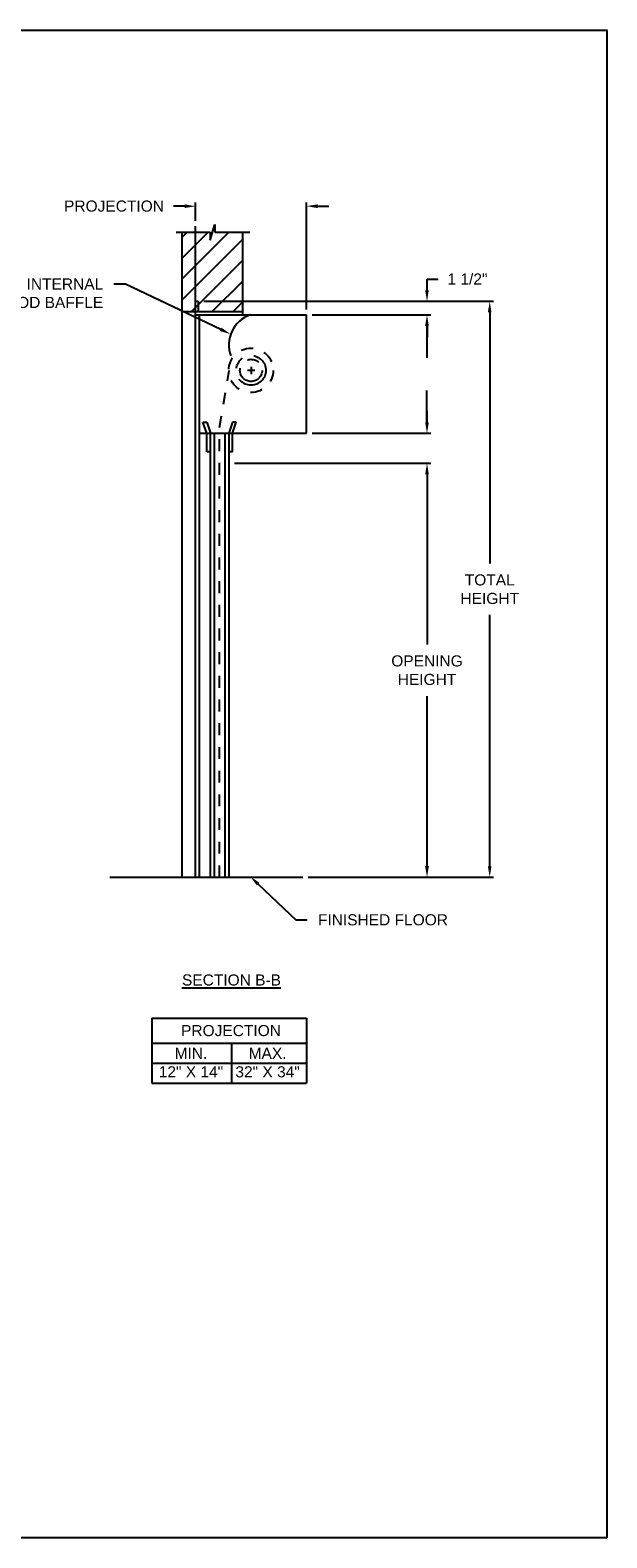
# Model space of a CAD drawing. Header units: inches. Extents: x 169.6 to 213.7, y 195.1 to 247.7.
# Tile 15 of 48: x 184.2 to 189.1, y 214.8 to 227.5. Entities that reach past the tile are written whole.
import ezdxf
from ezdxf import colors
from ezdxf.entities.mleader import LeaderData, LeaderLine
from ezdxf.math import Vec2, Vec3

# ---------------------------------------------------------------- set-up
doc = ezdxf.new("R2010")
doc.units = ezdxf.units.IN
doc.header["$LTSCALE"] = 0.25
doc.header["$MEASUREMENT"] = 0
doc.linetypes.add('CENTER', pattern=[2, 1.25, -0.25, 0.25, -0.25])
doc.linetypes.add('HIDDEN', pattern=[0.375, 0.25, -0.125])
doc.layers.add('ANNOTATIONS', color=1, linetype='Continuous')
doc.layers.add('CHAIN HOIST LH', color=7, linetype='Continuous')
doc.styles.add('ARIAL', font='arial.ttf', dxfattribs={"height": 0.09375})
doc.dimstyles.new('STANDARD$0', dxfattribs={"dimtxt": 0.09375, "dimasz": 0.09375, "dimexe": 0.03125, "dimexo": 0.046875, "dimgap": 0.09, "dimtad": 0, "dimtih": 1, "dimtoh": 1, "dimdec": 4, "dimzin": 0, "dimdsep": 46, "dimtxsty": 'ARIAL', "dimcen": 0.09, "dimadec": 0, "dimazin": 0, "dimtfac": 1, "dimtdec": 4, "dimtofl": 0, "dimtmove": 0, "dimatfit": 1, "dimfxl": 1, "dimtolj": 1, "dimtzin": 0, "dimarcsym": 0})

# ---------------------------------------------------------------- blocks, each defined once
blk = doc.blocks.new('*D26')
at = {"layer": 'ANNOTATIONS', "color": 0, "lineweight": -2, "transparency": 16777216}
for p, q in [((187.539, 224.182), (187.539, 224.276)), ((186.568, 224.089), (187.57, 224.089)), ((185.911, 223.835), (187.57, 223.835)), ((187.539, 223.741), (187.539, 223.648))]:
    blk.add_line(p, q, dxfattribs=at)
at = {"layer": 'ANNOTATIONS', "color": 0, "transparency": 16777216}
for points in [[(187.523, 224.182), (187.554, 224.182), (187.539, 224.089)], [(187.523, 223.741), (187.554, 223.741), (187.539, 223.835)]]:
    blk.add_solid(points, dxfattribs=at)
at = {"layer": 'defpoints', "color": 0, "transparency": 16777216}
for p in [(186.521, 224.089), (185.865, 223.835), (187.539, 223.835)]:
    blk.add_point(p, dxfattribs=at)
at = {"layer": 'ANNOTATIONS', "color": 0, "transparency": 16777216, "insert": (187.539, 223.962), "char_height": 0.0938, "attachment_point": 5, "style": 'ARIAL'}
blk.add_mtext('\\A1;  ', dxfattribs=at)
blk = doc.blocks.new('*D27')
at = {"layer": 'ANNOTATIONS', "color": 0, "lineweight": -2, "transparency": 16777216}
for p, q in [((187.539, 225.297), (187.539, 225.391)), ((187.539, 225.391), (187.633, 225.391)), ((186.568, 225.204), (187.57, 225.204)), ((186.568, 225.089), (187.57, 225.089)), ((187.539, 224.995), (187.539, 224.901))]:
    blk.add_line(p, q, dxfattribs=at)
at = {"layer": 'ANNOTATIONS', "color": 0, "transparency": 16777216}
for points in [[(187.523, 225.297), (187.554, 225.297), (187.539, 225.204)], [(187.523, 224.995), (187.554, 224.995), (187.539, 225.089)]]:
    blk.add_solid(points, dxfattribs=at)
at = {"layer": 'defpoints', "color": 0, "transparency": 16777216}
for p in [(186.521, 225.204), (187.539, 225.204), (186.521, 225.089)]:
    blk.add_point(p, dxfattribs=at)
at = {"layer": 'ANNOTATIONS', "color": 0, "transparency": 16777216, "insert": (187.881, 225.391), "char_height": 0.0938, "attachment_point": 5, "style": 'ARIAL'}
blk.add_mtext('\\A1;1 1/2"', dxfattribs=at)
blk = doc.blocks.new('*D22')
at = {"layer": 'ANNOTATIONS', "color": 0, "lineweight": -2, "transparency": 16777216}
for p, q in [((185.652, 225.204), (188.1, 225.204)), ((188.069, 225.11), (188.069, 222.989)), ((188.069, 220.432), (188.069, 222.554)), ((186.536, 220.339), (188.1, 220.339))]:
    blk.add_line(p, q, dxfattribs=at)
at = {"layer": 'ANNOTATIONS', "color": 0, "transparency": 16777216}
for points in [[(188.053, 225.11), (188.084, 225.11), (188.069, 225.204)], [(188.053, 220.432), (188.084, 220.432), (188.069, 220.339)]]:
    blk.add_solid(points, dxfattribs=at)
at = {"layer": 'defpoints', "color": 0, "transparency": 16777216}
for p in [(185.605, 225.204), (186.49, 220.339), (188.069, 220.339)]:
    blk.add_point(p, dxfattribs=at)
at = {"layer": 'ANNOTATIONS', "color": 0, "transparency": 16777216, "insert": (188.069, 222.771), "char_height": 0.0938, "attachment_point": 5, "style": 'ARIAL'}
blk.add_mtext('\\A1;TOTAL \\PHEIGHT', dxfattribs=at)
blk = doc.blocks.new('*D23')
at = {"layer": 'ANNOTATIONS', "color": 0, "lineweight": -2, "transparency": 16777216}
for p, q in [((185.958, 223.835), (187.57, 223.835)), ((187.539, 223.741), (187.539, 222.304)), ((187.539, 220.432), (187.539, 221.869)), ((186.536, 220.339), (187.57, 220.339))]:
    blk.add_line(p, q, dxfattribs=at)
at = {"layer": 'ANNOTATIONS', "color": 0, "transparency": 16777216}
for points in [[(187.523, 223.741), (187.554, 223.741), (187.539, 223.835)], [(187.523, 220.432), (187.554, 220.432), (187.539, 220.339)]]:
    blk.add_solid(points, dxfattribs=at)
at = {"layer": 'defpoints', "color": 0, "transparency": 16777216}
for p in [(185.911, 223.835), (187.539, 223.835), (186.49, 220.339)]:
    blk.add_point(p, dxfattribs=at)
at = {"layer": 'ANNOTATIONS', "color": 0, "transparency": 16777216, "insert": (187.539, 222.087), "char_height": 0.09375, "attachment_point": 5, "style": 'ARIAL'}
blk.add_mtext('\\A1;OPENING\\PHEIGHT', dxfattribs=at)
blk = doc.blocks.new('*D25')
at = {"layer": 'ANNOTATIONS', "color": 0, "lineweight": -2, "transparency": 16777216}
for p, q in [((185.49, 226.007), (185.396, 226.007)), ((185.583, 225.884), (185.583, 226.038)), ((186.521, 225.135), (186.521, 226.038)), ((186.615, 226.007), (186.708, 226.007))]:
    blk.add_line(p, q, dxfattribs=at)
at = {"layer": 'ANNOTATIONS', "color": 0, "transparency": 16777216}
for points in [[(185.49, 226.022), (185.49, 225.991), (185.583, 226.007)], [(186.615, 226.022), (186.615, 225.991), (186.521, 226.007)]]:
    blk.add_solid(points, dxfattribs=at)
at = {"layer": 'defpoints', "color": 0, "transparency": 16777216}
for p in [(185.583, 226.007), (185.583, 225.837), (186.521, 225.089)]:
    blk.add_point(p, dxfattribs=at)
at = {"layer": 'ANNOTATIONS', "color": 0, "transparency": 16777216, "insert": (184.894, 226.007), "char_height": 0.09375, "attachment_point": 5, "style": 'ARIAL'}
blk.add_mtext('\\A1;PROJECTION', dxfattribs=at)

msp = doc.modelspace()

# ---------------------------------------------------------------- hatches: boundary and pattern name
at = {"layer": 'CHAIN HOIST LH', "linetype": 'Continuous'}
h = msp.add_hatch(dxfattribs=at)
h.set_pattern_fill('ANSI31', color=256, style=0)
h.set_pattern_definition([(45, (32.37464, -17.68215), (-0.08838835, 0.08838835), [])])
h.paths.add_polyline_path([(185.98229, 225.78797), (185.74579, 225.78797), (185.74579, 225.85263), (185.70738, 225.71927), (185.70738, 225.78797), (185.46666, 225.78797), (185.46666, 225.11656), (185.98229, 225.11656)])

# ---------------------------------------------------------------- linework, layer by layer
at = {"layer": 'ANNOTATIONS'}
for p, q in [((186.52079, 225.13546), (186.52079, 226.038)), ((186.56767, 225.08858), (187.57008, 225.08858)), ((187.53883, 224.99483), (187.53883, 224.72645)), ((187.53883, 224.18233), (187.53883, 224.45072)), ((186.56767, 224.08858), (187.57008, 224.08858)), ((185.91142, 223.83522), (187.57008, 223.83522)), ((186.53642, 220.33858), (187.57008, 220.33858)), ((185.21389, 219.14952), (185.21389, 218.59815)), ((185.21389, 219.14952), (186.52166, 219.14952)), ((186.52166, 219.14952), (186.52166, 218.59815)), ((185.21389, 218.93805), (186.52166, 218.93805)), ((185.88674, 218.93805), (185.88674, 218.59815)), ((185.21389, 218.7681), (186.52166, 218.7681)), ((185.21389, 218.59815), (186.52166, 218.59815))]:
    msp.add_line(p, q, dxfattribs=at)
for points in [[(187.52321, 224.99483), (187.55446, 224.99483), (187.53883, 225.08858)], [(187.52321, 224.18233), (187.55446, 224.18233), (187.53883, 224.08858)], [(187.52321, 223.74147), (187.55446, 223.74147), (187.53883, 223.83522)], [(187.52321, 220.43233), (187.55446, 220.43233), (187.53883, 220.33858)]]:
    msp.add_solid(points, dxfattribs=at)
at = {"layer": 'CHAIN HOIST LH', "linetype": 'Continuous'}
for p, q in [((185.58329, 220.33858), (185.58329, 225.83694)), ((185.70738, 225.71927), (185.74579, 225.85263)), ((185.74579, 225.85263), (185.74579, 225.78797)), ((185.42027, 225.78797), (185.70738, 225.78797)), ((185.46666, 225.78797), (185.46666, 220.33858)), ((185.70738, 225.78797), (185.70738, 225.71927)), ((185.74579, 225.78797), (186.04098, 225.78797)), ((185.98229, 225.08858), (185.98229, 225.78797)), ((185.58329, 225.20363), (185.6047, 225.20363)), ((185.6047, 225.20363), (185.6047, 225.12137)), ((185.46666, 225.11656), (185.98229, 225.11656)), ((185.58329, 225.08858), (186.52079, 225.08858)), ((185.61454, 225.08858), (185.61454, 220.33858)), ((186.52079, 224.08858), (186.52079, 225.08858)), ((185.67704, 224.08858), (185.64579, 224.18233)), ((185.64579, 224.18233), (185.67704, 224.18233)), ((185.67704, 224.18233), (185.70829, 224.08858)), ((185.89579, 224.18233), (185.86454, 224.08858)), ((185.89579, 224.08858), (185.92704, 224.18233)), ((185.92704, 224.18233), (185.89579, 224.18233)), ((185.61454, 224.08858), (186.52079, 224.08858)), ((185.67704, 223.93233), (185.67704, 224.08858)), ((185.70829, 220.33858), (185.70829, 224.08858)), ((185.73954, 224.08858), (185.73954, 220.33858)), ((185.83329, 220.33858), (185.83329, 224.08858)), ((185.86454, 224.08858), (185.86454, 220.33858)), ((185.89579, 223.93233), (185.89579, 224.08858)), ((185.70829, 223.93233), (185.67704, 223.93233)), ((185.89579, 223.93233), (185.86454, 223.93233)), ((184.85831, 220.33858), (186.48954, 220.33858))]:
    msp.add_line(p, q, dxfattribs=at)
at = {"layer": 'CHAIN HOIST LH', "linetype": 'CENTER'}
for p, q in [((186.05204, 224.65108), (186.05204, 224.58858)), ((186.08329, 224.61983), (186.02079, 224.61983))]:
    msp.add_line(p, q, dxfattribs=at)
at = {"layer": 'CHAIN HOIST LH', "linetype": 'HIDDEN'}
for p, q in [((185.78507, 224.13647), (185.86719, 224.61998)), ((185.78507, 220.33858), (185.78507, 224.13647))]:
    msp.add_line(p, q, dxfattribs=at)
msp.add_circle((186.05204, 224.61983), 0.1875, dxfattribs=at)
at = {"layer": 'CHAIN HOIST LH', "linetype": 'CENTER'}
for radius in [0.125, 0.09375]:
    msp.add_circle((186.05204, 224.61983), radius, dxfattribs=at)
at = {"layer": 'CHAIN HOIST LH', "linetype": 'Continuous'}
msp.add_arc((186.13427, 224.83389), 0.27011, 109.452348, 199.931237, dxfattribs=at)
at = {"layer": 'defpoints'}
msp.add_lwpolyline([(189.05875, 214.75854), (169.58887, 214.75854), (169.58887, 227.49365), (189.05875, 227.49365)], close=True, dxfattribs=at)

# ---------------------------------------------------------------- texts
at = {"layer": 'ANNOTATIONS', "insert": (185.88675, 219.51762), "char_height": 0.09375, "width": 1.3823677, "attachment_point": 2, "style": 'ARIAL'}
msp.add_mtext('{\\LSECTION B-B}', dxfattribs=at)
at = {"layer": 'ANNOTATIONS', "char_height": 0.09375, "attachment_point": 2, "style": 'ARIAL'}
for s, width, insert in [('PROJECTION ', 1.7594917, (185.88258, 219.09009)), ('MIN.\\P12" X 14" ', 0.6711642, (185.54446, 218.8981)), ('MAX.\\P32" X 34"', 0.6567117, (186.19189, 218.8981))]:
    msp.add_mtext_dynamic_manual_height_columns(s, width=width, gutter_width=1.36268, heights=[0], dxfattribs=dict(at, insert=insert))

# ---------------------------------------------------------------- dimensions: what is measured, and where the dimension line sits
at = {"layer": 'ANNOTATIONS'}
dim = msp.add_linear_dim(base=(185.58329, 226.00675), p1=(186.52079, 225.08858), p2=(185.58329, 225.83694), text='PROJECTION', dimstyle='STANDARD$0', dxfattribs=at)
dim.commit()
dim.dimension.update_dxf_attribs({"geometry": '*D25', "text_midpoint": (184.89418, 226.00675), "dimtype": 160})
for base, p1, p2, text, picture, middle in [((187.53883, 225.20363), (186.52079, 225.08858), (186.52079, 225.20363), '1 1/2"', '*D27', (187.88127, 225.39113)), ((188.06871, 220.33858), (185.6047, 225.20363), (186.48954, 220.33858), 'TOTAL \\PHEIGHT', '*D22', (188.06871, 222.7711)), ((187.53883, 223.83522), (186.48954, 220.33858), (185.91142, 223.83522), 'OPENING\\PHEIGHT', '*D23', (187.53883, 222.0869))]:
    dim = msp.add_linear_dim(base=base, p1=p1, p2=p2, angle=90, text=text, dimstyle='STANDARD$0', dxfattribs=at)
    dim.commit()
    dim.dimension.update_dxf_attribs({"geometry": picture, "text_midpoint": middle})
dim = msp.add_linear_dim(base=(187.53883, 223.83522), p1=(186.52079, 224.08858), p2=(185.86454, 223.83522), angle=90, text='  ', dimstyle='STANDARD$0', dxfattribs=at)
dim.commit()
dim.dimension.update_dxf_attribs({"geometry": '*D26', "text_midpoint": (187.53883, 223.9619), "dimtype": 160})

# ---------------------------------------------------------------- leaders
ml = msp.add_multileader_mtext('Standard', dxfattribs=at)
ml.set_content('INTERNAL HOOD BAFFLE', color=256, style='ARIAL')
ml.set_leader_properties()
ml.build(insert=Vec2(0, 0))
ml.multileader.update_dxf_attribs({"dogleg_length": 0.36, "arrow_head_size": 0.09375})
ctx = ml.context
ctx.base_point, ctx.char_height, ctx.arrow_head_size, ctx.landing_gap_size, ctx.plane_origin = Vec3(183.80624, 225.34905), 0.09375, 0.09375, 0.09, Vec3(180.81513, 224.91582)
ctx.text_align_type = 2
notes = []
notes.append((ctx, [(1, (1, 1, 0), (184.99087, 225.34905), (-1, 0), 0.09796, [(0, [(185.88025, 224.92571)], 0, [])])]))
ctx.mtext.insert, ctx.mtext.width, ctx.mtext.alignment, ctx.mtext.flow_direction = Vec3(184.80291, 225.39672), 1.0279765, 3, 5
ml = msp.add_multileader_mtext('Standard', dxfattribs=at)
ml.set_content('FINISHED FLOOR', color=256, style='ARIAL')
ml.set_leader_properties()
ml.build(insert=Vec2(0, 0))
ml.multileader.update_dxf_attribs({"dogleg_length": 0.36, "arrow_head_size": 0.09375})
ctx = ml.context
ctx.base_point, ctx.char_height, ctx.arrow_head_size, ctx.landing_gap_size, ctx.plane_origin = Vec3(186.52743, 219.97822), 0.09375, 0.09375, 0.09, Vec3(185.74239, 219.54499)
notes.append((ctx, [(0, (1, 1, 0), (186.42948, 219.97822), (1, 0), 0.09796, [(0, [(186.0453, 220.34429)], 0, [])])]))
ctx.mtext.insert, ctx.mtext.flow_direction = Vec3(186.61743, 220.02589), 5
for ctx, leaders in notes:
    for number, flags, end, landing, length, lines in leaders:
        leader = LeaderData()
        leader.index, (leader.has_last_leader_line, leader.has_dogleg_vector, leader.attachment_direction) = number, flags
        leader.last_leader_point, leader.dogleg_vector, leader.dogleg_length = Vec3(end), Vec3(landing), length
        for number, points, colour, breaks in lines:
            line = LeaderLine()
            line.index, line.vertices, line.color, line.breaks = number, Vec3.list(points), colors.encode_raw_color(colour), breaks
            leader.lines.append(line)
        ctx.leaders.append(leader)

doc.saveas('drawing.dxf')
